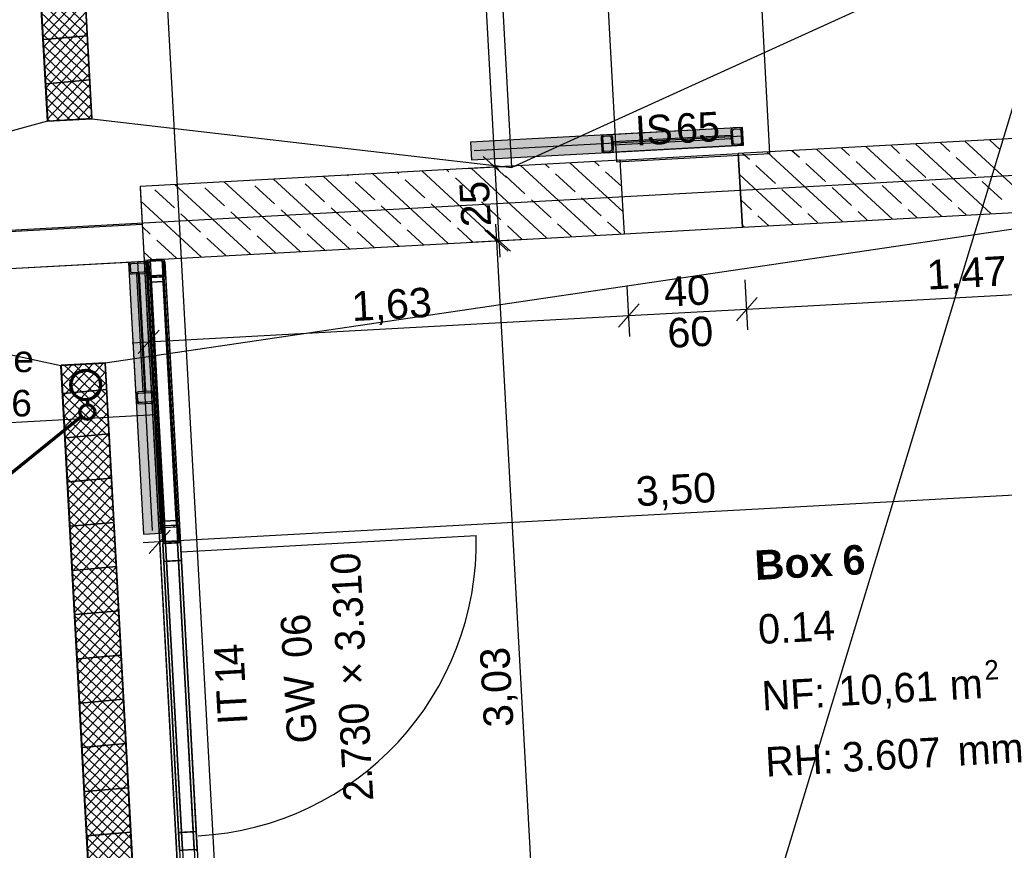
# Model space of a CAD drawing. Extents: x -181 to 1388, y 138 to 979.
# Tile 47 of 82: x 672 to 738, y 466 to 523. Entities that reach past the tile are written whole.
import ezdxf
from ezdxf.lldxf.tags import DXFTag

# ---------------------------------------------------------------- set-up
doc = ezdxf.new("R2010")
doc.units = 0
doc.layers.get('0').update_dxf_attribs({"lineweight": 25})
for name, color, linetype, lineweight, true_color in [('01AFU Allgemein Bemaßung', 7, 'Continuous', 25, 0x848484), ('20 Bodenaufbau - Gefällelinien', 7, 'Continuous', 25, 0x848484), ('20 Dach Stb-Decke', 7, 'Continuous', 25, 0x848484), ('20 Gitter Laufgänge', 7, 'Continuous', 25, 0x848484), ('20 Gitterwände', 7, 'Continuous', 25, 0x848484), ('20 Gitterwände - Beschriftung', 7, 'Continuous', 25, 0x848484), ('20 Innenwände', 7, 'Continuous', 25, 0x848484), ('20 Platzbedarf Schieber', 7, 'Continuous', 25, 0x848484), ('20 Räume Innen', 7, 'Continuous', 25, 0x848484), ('20 Schieber', 7, 'Continuous', 25, 0x848484), ('20 Türen Gitterwände - NR', 7, 'Continuous', 25, 0x848484), ('70 Bodenabläufe+Rinnen', 7, 'Continuous', 25, 0x848484), ('A-0', 7, 'Continuous', 25, 0x848484), ('S_Einrichtung', 7, 'Continuous', 35, 0x9dff9d), ('S_Schmutzwasser', 5, 'Continuous', 70, 0x0000ff)]:
    doc.layers.add(name, color=color, linetype=linetype, lineweight=lineweight, true_color=true_color)
doc.layers.add('02 Raster Gebäude', color=7, linetype='Continuous', lineweight=25)
doc.layers.add('X_Text', color=7, linetype='Continuous', lineweight=25)
doc.styles.get("Standard").update_dxf_attribs({"font": 'arial.ttf'})
tags = doc.linetypes.add('Raster', pattern=[0.2, 0.1, -0.05, 0, -0.05]).pattern_tags.tags
tags[10:11] = [DXFTag(74, 4), DXFTag(75, 0), DXFTag(340, '0'), DXFTag(46, 1.0), DXFTag(50, 0.0), DXFTag(44, 0.0), DXFTag(45, 0.0)]
tags[8:9] = [DXFTag(74, 4), DXFTag(75, 0), DXFTag(340, '0'), DXFTag(46, 1.0), DXFTag(50, 0.0), DXFTag(44, 0.0), DXFTag(45, 0.0)]
tags[6:7] = [DXFTag(74, 4), DXFTag(75, 0), DXFTag(340, '0'), DXFTag(46, 1.0), DXFTag(50, 0.0), DXFTag(44, 0.0), DXFTag(45, 0.0)]
tags[4:5] = [DXFTag(74, 4), DXFTag(75, 0), DXFTag(340, '0'), DXFTag(46, 1.0), DXFTag(50, 0.0), DXFTag(44, 0.0), DXFTag(45, 0.0)]
tags = doc.linetypes.add('Strichlinie', pattern=[0.75, 0.5, -0.25]).pattern_tags.tags
tags[6:7] = [DXFTag(74, 4), DXFTag(75, 0), DXFTag(340, '0'), DXFTag(46, 1.0), DXFTag(50, 0.0), DXFTag(44, 0.0), DXFTag(45, 0.0)]
tags[4:5] = [DXFTag(74, 4), DXFTag(75, 0), DXFTag(340, '0'), DXFTag(46, 1.0), DXFTag(50, 0.0), DXFTag(44, 0.0), DXFTag(45, 0.0)]
tags = doc.linetypes.add('Strichlinie eng', pattern=[0.115, 0.075, -0.04]).pattern_tags.tags
tags[6:7] = [DXFTag(74, 4), DXFTag(75, 0), DXFTag(340, '0'), DXFTag(46, 1.0), DXFTag(50, 0.0), DXFTag(44, 0.0), DXFTag(45, 0.0)]
tags[4:5] = [DXFTag(74, 4), DXFTag(75, 0), DXFTag(340, '0'), DXFTag(46, 1.0), DXFTag(50, 0.0), DXFTag(44, 0.0), DXFTag(45, 0.0)]
tags = doc.linetypes.add('Strichpunktx2', pattern=[2, 1, -0.5, 0, -0.5]).pattern_tags.tags
tags[10:11] = [DXFTag(74, 4), DXFTag(75, 0), DXFTag(340, '0'), DXFTag(46, 1.0), DXFTag(50, 0.0), DXFTag(44, 0.0), DXFTag(45, 0.0)]
tags[8:9] = [DXFTag(74, 4), DXFTag(75, 0), DXFTag(340, '0'), DXFTag(46, 1.0), DXFTag(50, 0.0), DXFTag(44, 0.0), DXFTag(45, 0.0)]
tags[6:7] = [DXFTag(74, 4), DXFTag(75, 0), DXFTag(340, '0'), DXFTag(46, 1.0), DXFTag(50, 0.0), DXFTag(44, 0.0), DXFTag(45, 0.0)]
tags[4:5] = [DXFTag(74, 4), DXFTag(75, 0), DXFTag(340, '0'), DXFTag(46, 1.0), DXFTag(50, 0.0), DXFTag(44, 0.0), DXFTag(45, 0.0)]
tags = doc.linetypes.add('Öffnungslinie Tür Fenster', pattern=[0.115, 0.075, -0.04]).pattern_tags.tags
tags[6:7] = [DXFTag(74, 4), DXFTag(75, 0), DXFTag(340, '0'), DXFTag(46, 1.0), DXFTag(50, 0.0), DXFTag(44, 0.0), DXFTag(45, 0.0)]
tags[4:5] = [DXFTag(74, 4), DXFTag(75, 0), DXFTag(340, '0'), DXFTag(46, 1.0), DXFTag(50, 0.0), DXFTag(44, 0.0), DXFTag(45, 0.0)]

# ---------------------------------------------------------------- blocks, each defined once
blk = doc.blocks.new('Referenz-A07F5V09WF')
at = {"layer": '01AFU Allgemein Bemaßung', "lineweight": -2}
for p, q in [((701.606, 550.547), (703.683, 512.609)), ((701.686, 512.5), (705.087, 512.686)), ((704.473, 511.901), (702.893, 513.317)), ((703.683, 512.609), (703.956, 507.617)), ((703.741, 508.732), (703.803, 507.609)), ((704.593, 506.901), (703.013, 508.317)), ((703.166, 508.325), (704.746, 506.909)), ((701.959, 507.507), (705.36, 507.694)), ((702.399, 507.532), (705.8, 507.718)), ((703.803, 507.609), (707.114, 447.099)), ((703.956, 507.617), (704.017, 506.493)), ((720.824, 501.568), (720.638, 504.969)), ((712.836, 501.13), (712.65, 504.531)), ((720.747, 502.972), (750.144, 504.581)), ((713.467, 503.324), (712.051, 501.745)), ((721.455, 503.762), (720.039, 502.182)), ((680.324, 499.351), (680.138, 502.752)), ((712.759, 502.534), (720.747, 502.972)), ((680.247, 500.755), (712.759, 502.534)), ((680.955, 501.545), (679.539, 499.965)), ((679.124, 500.693), (680.247, 500.755)), ((750.887, 491.027), (680.99, 487.199)), ((680.881, 489.196), (681.067, 485.795)), ((681.698, 487.989), (680.282, 486.409)), ((680.99, 487.199), (679.867, 487.137))]:
    blk.add_line(p, q, dxfattribs=at)
at = {"layer": '02 Raster Gebäude', "linetype": 'Raster', "lineweight": -2, "ltscale": 56.250004}
for p, q in [((658.772, 938.924), (695.782, 262.802)), ((663.574, 268.626), (810.754, 754.038)), ((1014.353, 527.111), (315.386, 488.85))]:
    blk.add_line(p, q, dxfattribs=at)
at = {"layer": '20 Bodenaufbau - Gefällelinien', "lineweight": -2}
for p, q in [((704.826, 512.572), (702.752, 550.456)), ((673.394, 515.71), (671.754, 545.666)), ((674.75, 545.83), (676.39, 515.874)), ((676.39, 515.874), (673.394, 515.71)), ((679.817, 508.699), (639.876, 506.511)), ((674.3, 499.158), (677.296, 499.322)), ((677.296, 499.322), (680.029, 449.396)), ((677.033, 449.232), (674.3, 499.158))]:
    blk.add_line(p, q, dxfattribs=at)
at = {"layer": '20 Bodenaufbau - Gefällelinien', "linetype": 'Öffnungslinie Tür Fenster', "lineweight": -2, "ltscale": 56.250004}
for p, q in [((749.573, 532.928), (704.826, 512.572)), ((673.394, 515.71), (639.876, 506.511)), ((676.39, 515.874), (704.826, 512.572)), ((749.848, 510.031), (677.296, 499.322)), ((639.876, 506.511), (674.3, 499.158))]:
    blk.add_line(p, q, dxfattribs=at)
at = {"layer": '20 Dach Stb-Decke', "linetype": 'Öffnungslinie Tür Fenster', "lineweight": -2, "ltscale": 56.250004}
for p, q in [((679.956, 506.203), (640.016, 504.016)), ((686.734, 382.388), (679.956, 506.203))]:
    blk.add_line(p, q, dxfattribs=at)
at = {"layer": '20 Gitter Laufgänge', "linetype": 'Strichlinie', "lineweight": -2, "ltscale": 56.250004}
for p, q in [((722.314, 513.53), (720.237, 551.473)), ((709.852, 550.905), (711.929, 512.961)), ((711.929, 512.961), (722.314, 513.53)), ((680.153, 506.213), (639.964, 504.013)), ((680.722, 495.829), (680.153, 506.213)), ((640.532, 493.629), (680.722, 495.829))]:
    blk.add_line(p, q, dxfattribs=at)
at = {"layer": '20 Gitterwände', "linetype": 'Strichlinie eng', "lineweight": -2, "ltscale": 56.250004}
for p, q in [((680.175, 506.215), (680.154, 506.113)), ((680.154, 506.113), (681.198, 487.079)), ((680.245, 506.292), (680.175, 506.215)), ((680.343, 506.324), (680.245, 506.292)), ((681.142, 506.368), (680.343, 506.324)), ((680.343, 506.324), (681.398, 487.09)), ((681.142, 506.368), (682.197, 487.134)), ((681.243, 506.347), (681.142, 506.368)), ((681.32, 506.278), (681.243, 506.347)), ((681.352, 506.179), (681.32, 506.278)), ((681.352, 506.179), (682.396, 487.145)), ((681.198, 487.079), (682.403, 465.112)), ((681.398, 487.09), (682.602, 465.123)), ((682.197, 487.134), (683.401, 465.167)), ((682.396, 487.145), (683.601, 465.178))]:
    blk.add_line(p, q, dxfattribs=at)
at = {"layer": '20 Gitterwände', "lineweight": -2}
for p, q in [((680.175, 506.215), (680.154, 506.113)), ((680.154, 506.113), (680.198, 505.315)), ((680.175, 506.215), (680.245, 506.292)), ((680.245, 506.292), (680.343, 506.324)), ((680.265, 506.17), (680.254, 506.119)), ((680.254, 506.119), (680.298, 505.32)), ((680.265, 506.17), (680.299, 506.208)), ((680.299, 506.208), (680.348, 506.224)), ((680.343, 506.324), (681.142, 506.368)), ((681.147, 506.268), (680.348, 506.224)), ((680.348, 506.224), (681.147, 506.268)), ((680.348, 506.224), (680.348, 506.224)), ((680.348, 506.224), (680.348, 506.224)), ((681.142, 506.368), (681.243, 506.347)), ((681.147, 506.268), (681.147, 506.268)), ((681.148, 506.268), (681.147, 506.268)), ((681.147, 506.268), (681.198, 506.257)), ((681.198, 506.257), (681.236, 506.223)), ((681.253, 506.174), (681.236, 506.223)), ((681.243, 506.347), (681.32, 506.278)), ((681.296, 505.375), (681.253, 506.174)), ((681.36, 506.05), (681.265, 505.947)), ((681.352, 506.179), (681.32, 506.278)), ((681.396, 505.38), (681.352, 506.179)), ((680.298, 505.32), (680.314, 505.271)), ((681.388, 505.343), (681.237, 505.18)), ((681.251, 505.286), (681.286, 505.324)), ((681.286, 505.324), (681.296, 505.375)), ((681.375, 505.279), (681.396, 505.38)), ((680.198, 505.315), (680.23, 505.216)), ((680.236, 505.116), (680.209, 505.115)), ((681.132, 488.277), (680.209, 505.115)), ((680.23, 505.216), (680.307, 505.147)), ((680.309, 505.12), (680.236, 505.116)), ((680.307, 505.147), (680.409, 505.126)), ((681.307, 505.175), (680.309, 505.12)), ((680.409, 505.126), (680.309, 505.12)), ((680.309, 505.12), (680.326, 504.801)), ((680.314, 505.271), (680.353, 505.236)), ((680.326, 504.801), (681.325, 504.856)), ((680.426, 504.806), (680.326, 504.801)), ((680.326, 504.801), (681.215, 488.602)), ((680.353, 505.236), (680.403, 505.226)), ((680.403, 505.226), (681.202, 505.27)), ((680.409, 505.126), (681.207, 505.17)), ((681.332, 488.288), (680.409, 505.126)), ((681.225, 504.85), (680.426, 504.806)), ((681.315, 488.608), (680.426, 504.806)), ((680.426, 504.806), (681.315, 488.608)), ((680.61, 505.237), (680.513, 505.132)), ((681.202, 505.27), (681.251, 505.286)), ((681.207, 505.17), (681.306, 505.202)), ((681.307, 505.175), (681.207, 505.17)), ((682.131, 488.332), (681.207, 505.17)), ((681.325, 504.856), (681.225, 504.85)), ((681.225, 504.85), (682.113, 488.652)), ((682.113, 488.652), (681.225, 504.85)), ((681.306, 505.202), (681.375, 505.279)), ((681.38, 505.179), (681.307, 505.175)), ((681.325, 504.856), (681.307, 505.175)), ((682.213, 488.657), (681.325, 504.856)), ((681.407, 505.181), (681.38, 505.179)), ((682.331, 488.343), (681.407, 505.181)), ((682.213, 488.657), (681.215, 488.602)), ((682.113, 488.652), (682.213, 488.657)), ((682.231, 488.338), (682.213, 488.657)), ((681.132, 488.277), (681.159, 488.279)), ((681.165, 488.179), (681.143, 488.078)), ((681.143, 488.078), (681.187, 487.279)), ((681.293, 488.276), (681.153, 488.124)), ((681.159, 488.279), (681.232, 488.283)), ((681.165, 488.179), (681.234, 488.256)), ((681.215, 488.602), (681.315, 488.608)), ((681.215, 488.602), (681.232, 488.283)), ((681.232, 488.283), (682.231, 488.338)), ((681.232, 488.283), (681.332, 488.288)), ((681.234, 488.256), (681.332, 488.288)), ((681.254, 488.134), (681.243, 488.083)), ((681.243, 488.083), (681.287, 487.284)), ((681.254, 488.134), (681.288, 488.172)), ((681.288, 488.172), (681.338, 488.188)), ((681.315, 488.608), (682.113, 488.652)), ((681.332, 488.288), (682.131, 488.332)), ((681.338, 488.188), (682.136, 488.232)), ((682.02, 488.326), (681.922, 488.221)), ((682.131, 488.332), (682.231, 488.338)), ((682.131, 488.332), (682.232, 488.311)), ((682.136, 488.232), (682.187, 488.222)), ((682.187, 488.222), (682.226, 488.187)), ((682.242, 488.138), (682.226, 488.187)), ((682.231, 488.338), (682.304, 488.342)), ((682.232, 488.311), (682.309, 488.242)), ((682.285, 487.339), (682.242, 488.138)), ((682.304, 488.342), (682.331, 488.343)), ((682.342, 488.143), (682.309, 488.242)), ((682.385, 487.345), (682.342, 488.143)), ((681.274, 487.517), (681.18, 487.415)), ((682.275, 487.288), (682.285, 487.339)), ((682.364, 487.243), (682.385, 487.345)), ((681.187, 487.279), (681.219, 487.18)), ((682.396, 487.145), (681.198, 487.079)), ((681.225, 487.081), (681.198, 487.079)), ((682.337, 466.31), (681.198, 487.079)), ((681.198, 487.079), (681.264, 485.881)), ((681.219, 487.18), (681.296, 487.111)), ((681.298, 487.085), (681.225, 487.081)), ((681.287, 487.284), (681.303, 487.235)), ((681.296, 487.111), (681.398, 487.09)), ((681.398, 487.09), (681.298, 487.085)), ((681.303, 487.235), (681.342, 487.201)), ((681.342, 487.201), (681.392, 487.19)), ((681.392, 487.19), (682.191, 487.234)), ((681.398, 487.09), (682.197, 487.134)), ((682.537, 466.321), (681.398, 487.09)), ((682.191, 487.234), (682.24, 487.25)), ((682.197, 487.134), (682.295, 487.166)), ((682.296, 487.139), (682.197, 487.134)), ((683.336, 466.365), (682.197, 487.134)), ((682.24, 487.25), (682.275, 487.288)), ((682.295, 487.166), (682.364, 487.243)), ((682.37, 487.143), (682.296, 487.139)), ((682.396, 487.145), (682.37, 487.143)), ((683.535, 466.376), (682.396, 487.145)), ((682.462, 485.947), (682.396, 487.145)), ((681.264, 485.881), (682.462, 485.947)), ((681.463, 485.892), (681.264, 485.881)), ((681.264, 485.881), (682.271, 467.509)), ((682.262, 485.936), (681.463, 485.892)), ((682.471, 467.519), (681.463, 485.892)), ((681.463, 485.892), (682.471, 467.519)), ((682.462, 485.947), (682.262, 485.936)), ((682.262, 485.936), (683.27, 467.563)), ((683.27, 467.563), (682.262, 485.936)), ((683.47, 467.574), (682.462, 485.947)), ((683.47, 467.574), (682.271, 467.509)), ((682.271, 467.509), (682.471, 467.519)), ((682.271, 467.509), (682.337, 466.31)), ((682.471, 467.519), (683.27, 467.563)), ((683.27, 467.563), (683.47, 467.574)), ((683.535, 466.376), (683.47, 467.574)), ((682.337, 466.31), (683.535, 466.376)), ((682.337, 466.31), (682.364, 466.312)), ((682.364, 466.312), (682.437, 466.316)), ((682.437, 466.316), (682.537, 466.321)), ((682.438, 466.289), (682.537, 466.321)), ((682.537, 466.321), (683.336, 466.365)), ((683.336, 466.365), (683.435, 466.371)), ((683.336, 466.365), (683.437, 466.344)), ((683.435, 466.371), (683.508, 466.375)), ((683.437, 466.344), (683.514, 466.275)), ((683.508, 466.375), (683.535, 466.376))]:
    blk.add_line(p, q, dxfattribs=at)
at = {"layer": '20 Gitterwände', "linetype": 'Strichlinie', "lineweight": -2, "ltscale": 56.250004}
blk.add_line((682.447, 486.535), (702.417, 487.628), dxfattribs=at)
blk.add_ellipse((682.537, 487.15), major_axis=(1.06, -19.857), ratio=1, start_param=0, end_param=1.541506, dxfattribs=at)
at = {"layer": '20 Innenwände', "lineweight": -2}
for p, q in [((761.72, 515.786), (720.17, 513.512)), ((731.092, 513.517), (730.486, 514.076)), ((737.283, 509.441), (732.157, 514.168)), ((734.484, 513.654), (733.828, 514.259)), ((740.625, 509.624), (735.499, 514.351)), ((737.875, 513.792), (737.17, 514.442)), ((712.182, 513.074), (720.17, 513.512)), ((720.443, 508.519), (720.17, 513.512)), ((720.918, 513.104), (720.46, 513.528)), ((727.257, 508.892), (722.131, 513.619)), ((724.31, 513.242), (723.802, 513.71)), ((730.599, 509.075), (725.473, 513.802)), ((727.701, 513.379), (727.144, 513.893)), ((733.941, 509.258), (728.815, 513.985)), ((712.182, 513.074), (679.67, 511.295)), ((710.547, 507.977), (705.421, 512.704)), ((707.353, 512.555), (707.092, 512.796)), ((712.375, 509.557), (708.763, 512.887)), ((710.744, 512.692), (710.434, 512.979)), ((712.186, 512.995), (712.105, 513.07)), ((712.455, 508.082), (712.182, 513.074)), ((722.683, 511.478), (721.36, 512.698)), ((726.074, 511.615), (724.751, 512.835)), ((729.466, 511.752), (728.142, 512.973)), ((732.857, 511.89), (731.534, 513.11)), ((736.248, 512.027), (734.925, 513.248)), ((693.788, 512.005), (693.724, 512.064)), ((700.521, 507.429), (695.395, 512.155)), ((697.179, 512.142), (697.066, 512.247)), ((703.863, 507.612), (698.737, 512.338)), ((700.57, 512.28), (700.408, 512.43)), ((707.205, 507.794), (702.079, 512.521)), ((703.962, 512.417), (703.75, 512.613)), ((705.726, 510.79), (704.403, 512.01)), ((709.118, 510.928), (707.794, 512.148)), ((712.281, 511.276), (711.186, 512.285)), ((723.915, 508.709), (720.248, 512.09)), ((687.153, 506.697), (682.026, 511.424)), ((690.495, 506.88), (685.368, 511.607)), ((688.77, 510.103), (687.446, 511.323)), ((693.837, 507.063), (688.711, 511.79)), ((690.397, 511.867), (690.382, 511.881)), ((692.161, 510.24), (690.838, 511.461)), ((697.179, 507.246), (692.053, 511.973)), ((695.552, 510.378), (694.229, 511.598)), ((698.944, 510.515), (697.62, 511.735)), ((702.335, 510.653), (701.012, 511.873)), ((731.23, 510.126), (729.907, 511.346)), ((734.621, 510.263), (733.298, 511.483)), ((738.013, 510.4), (736.689, 511.621)), ((679.67, 511.295), (679.944, 506.302)), ((681.987, 509.828), (680.664, 511.048)), ((685.378, 509.965), (684.055, 511.186)), ((724.447, 509.851), (723.124, 511.071)), ((727.839, 509.988), (726.515, 511.208)), ((683.811, 506.514), (679.726, 510.281)), ((700.708, 508.888), (699.385, 510.109)), ((704.099, 509.026), (702.776, 510.246)), ((707.491, 509.163), (706.167, 510.383)), ((710.882, 509.301), (709.559, 510.521)), ((721.056, 509.713), (720.342, 510.371)), ((720.443, 508.519), (749.841, 510.128)), ((683.751, 508.201), (682.428, 509.421)), ((687.143, 508.338), (685.819, 509.559)), ((690.534, 508.476), (689.211, 509.696)), ((693.925, 508.613), (692.602, 509.834)), ((697.317, 508.751), (695.993, 509.971)), ((725.586, 508.801), (724.888, 509.444)), ((728.928, 508.984), (728.28, 509.581)), ((732.27, 509.167), (731.671, 509.719)), ((735.612, 509.349), (735.062, 509.856)), ((708.876, 507.886), (707.932, 508.757)), ((712.218, 508.069), (711.323, 508.894)), ((722.244, 508.618), (721.497, 509.306)), ((680.36, 508.064), (679.82, 508.562)), ((679.944, 506.302), (712.455, 508.082)), ((692.166, 506.971), (690.975, 508.069)), ((695.508, 507.154), (694.366, 508.207)), ((698.85, 507.337), (697.758, 508.344)), ((702.192, 507.52), (701.149, 508.482)), ((705.534, 507.703), (704.54, 508.619)), ((712.455, 508.082), (720.443, 508.519)), ((720.573, 508.526), (720.436, 508.652)), ((682.124, 506.437), (680.801, 507.657)), ((685.482, 506.605), (684.192, 507.794)), ((688.824, 506.788), (687.584, 507.932)), ((680.469, 506.331), (679.914, 506.843))]:
    blk.add_line(p, q, dxfattribs=at)
at = {"layer": '20 Innenwände', "linetype": 'Öffnungslinie Tür Fenster', "lineweight": -2, "ltscale": 56.250004}
blk.add_line((679.676, 511.195), (690.175, 319.575), dxfattribs=at)
at = {"layer": '20 Platzbedarf Schieber', "linetype": 'Strichlinie eng', "lineweight": -2, "ltscale": 56.250004}
for p, q in [((720.451, 515.287), (702.042, 514.279)), ((720.517, 514.088), (720.451, 515.287)), ((702.042, 514.279), (702.108, 513.081)), ((702.108, 513.081), (720.517, 514.088)), ((680.082, 506.209), (678.884, 506.144)), ((678.884, 506.144), (679.891, 487.735)), ((681.09, 487.801), (680.082, 506.209)), ((679.891, 487.735), (681.09, 487.801))]:
    blk.add_line(p, q, dxfattribs=at)
at = {"layer": '20 Platzbedarf Schieber', "lineweight": -2}
for points in [[(720.451, 514.085), (702.108, 514.283), (720.451, 515.287)], [(720.451, 514.085), (720.451, 515.287), (720.517, 514.088)], [(702.108, 513.081), (702.042, 514.279), (702.108, 514.283)], [(702.108, 513.081), (702.108, 514.283), (720.451, 514.085)], [(679.891, 487.735), (678.884, 506.144), (679.891, 506.199)], [(680.082, 487.746), (679.891, 506.199), (680.082, 506.209)], [(679.891, 487.735), (679.891, 506.199), (680.082, 487.746)], [(680.082, 487.746), (680.082, 506.209), (681.09, 487.801)]]:
    blk.add_solid(points, dxfattribs=at)
at = {"layer": '20 Schieber', "linetype": 'Strichpunktx2', "lineweight": -2, "ltscale": 56.250004}
for p, q in [((720.484, 514.688), (702.282, 513.692)), ((720.084, 514.666), (711.397, 514.19)), ((679.483, 506.177), (680.479, 487.975)), ((679.505, 505.777), (679.98, 497.09))]:
    blk.add_line(p, q, dxfattribs=at)
at = {"layer": '20 Schieber', "lineweight": -2}
for p, q in [((720.451, 515.287), (710.965, 514.768)), ((710.965, 514.768), (711.031, 513.57)), ((711.464, 514.795), (711.065, 514.773)), ((711.47, 514.695), (711.071, 514.673)), ((719.663, 515.044), (719.707, 514.245)), ((719.763, 515.049), (719.807, 514.25)), ((720.251, 515.276), (719.852, 515.254)), ((720.257, 515.176), (719.857, 515.154)), ((720.406, 514.283), (720.362, 515.082)), ((720.517, 514.089), (720.451, 515.287)), ((720.506, 514.288), (720.462, 515.087)), ((710.876, 514.563), (710.92, 513.764)), ((710.976, 514.568), (711.02, 513.769)), ((720.517, 514.089), (711.031, 513.57)), ((711.619, 513.802), (711.575, 514.601)), ((711.719, 513.807), (711.675, 514.606)), ((719.912, 514.156), (720.311, 514.178)), ((719.918, 514.056), (720.317, 514.078)), ((711.125, 513.675), (711.525, 513.697)), ((711.131, 513.575), (711.53, 513.597)), ((680.082, 506.209), (678.884, 506.144)), ((678.884, 506.144), (679.403, 496.658)), ((679.882, 506.198), (679.083, 506.155)), ((679.888, 506.099), (679.089, 506.055)), ((680.015, 505.605), (679.993, 506.004)), ((680.082, 506.209), (680.601, 496.723)), ((680.115, 505.61), (680.093, 506.01)), ((678.895, 505.944), (678.917, 505.545)), ((678.995, 505.95), (679.016, 505.55)), ((679.122, 505.456), (679.92, 505.5)), ((679.127, 505.356), (679.926, 505.4)), ((680.363, 497.412), (679.564, 497.368)), ((679.376, 497.157), (679.397, 496.758)), ((679.403, 496.658), (680.601, 496.723)), ((679.475, 497.163), (679.497, 496.763)), ((680.369, 497.312), (679.57, 497.268)), ((679.603, 496.669), (680.401, 496.713)), ((680.496, 496.818), (680.474, 497.217)), ((680.596, 496.823), (680.574, 497.223)), ((679.608, 496.569), (680.407, 496.613))]:
    blk.add_line(p, q, dxfattribs=at)
at = {"layer": '20 Schieber', "linetype": 'ByBlock', "lineweight": -2, "ltscale": 56.250004}
for p, q in [((711.464, 514.795), (711.464, 514.795)), ((711.47, 514.695), (711.47, 514.695)), ((720.251, 515.276), (720.251, 515.276)), ((720.257, 515.176), (720.257, 515.176)), ((678.895, 505.944), (678.895, 505.944)), ((678.995, 505.95), (678.995, 505.95)), ((679.376, 497.157), (679.376, 497.157)), ((679.475, 497.163), (679.475, 497.163))]:
    blk.add_line(p, q, dxfattribs=at)
at = {"layer": '20 Schieber', "linetype": 'Strichlinie eng', "lineweight": -2, "ltscale": 56.250004}
for p, q in [((719.68, 514.744), (711.692, 514.307)), ((719.69, 514.544), (719.68, 514.744)), ((711.692, 514.307), (711.702, 514.107)), ((711.702, 514.107), (719.69, 514.544)), ((679.626, 505.383), (679.427, 505.372)), ((679.427, 505.372), (679.864, 497.384)), ((680.064, 497.395), (679.626, 505.383)), ((679.864, 497.384), (680.064, 497.395))]:
    blk.add_line(p, q, dxfattribs=at)
at = {"layer": '20 Schieber', "lineweight": -2}
for centre, major_axis in [((711.076, 514.574), (-0.011, 0.2)), ((711.076, 514.574), (-0.0055, 0.0999)), ((711.475, 514.595), (0.2, 0.011)), ((711.475, 514.595), (0.0999, 0.0055)), ((719.863, 515.054), (-0.011, 0.2)), ((719.863, 515.054), (-0.0055, 0.0999)), ((720.262, 515.076), (0.2, 0.011)), ((720.262, 515.076), (0.0999, 0.0055)), ((719.907, 514.256), (-0.2, -0.011)), ((719.907, 514.256), (-0.0999, -0.0055)), ((720.306, 514.278), (0.0055, -0.0999)), ((720.306, 514.278), (0.011, -0.2)), ((711.12, 513.775), (-0.2, -0.011)), ((711.12, 513.775), (-0.0999, -0.0055)), ((711.519, 513.797), (0.0055, -0.0999)), ((711.519, 513.797), (0.011, -0.2)), ((679.094, 505.955), (-0.011, 0.2)), ((679.094, 505.955), (-0.0055, 0.0999)), ((679.893, 505.999), (0.2, 0.011)), ((679.893, 505.999), (0.0999, 0.0055)), ((679.116, 505.556), (-0.2, -0.011)), ((679.116, 505.556), (-0.0999, -0.0055)), ((679.915, 505.599), (0.0055, -0.0999)), ((679.915, 505.599), (0.011, -0.2)), ((679.575, 497.168), (-0.011, 0.2)), ((680.374, 497.212), (0.2, 0.011)), ((679.597, 496.769), (-0.2, -0.011)), ((679.575, 497.168), (-0.0055, 0.0999)), ((679.597, 496.769), (-0.0999, -0.0055)), ((680.374, 497.212), (0.0999, 0.0055)), ((680.396, 496.813), (0.0055, -0.0999)), ((680.396, 496.813), (0.011, -0.2))]:
    blk.add_ellipse(centre, major_axis=major_axis, ratio=1, start_param=0, end_param=1.570796, dxfattribs=at)
at = {"layer": '70 Bodenabläufe+Rinnen', "lineweight": -2}
for p, q in [((673.394, 515.71), (671.754, 545.666)), ((674.75, 545.83), (676.39, 515.874)), ((676.041, 522.248), (672.877, 525.166)), ((675.88, 525.185), (673.044, 522.109)), ((676.08, 521.532), (672.916, 524.449)), ((675.918, 524.489), (673.082, 521.413)), ((676.119, 520.815), (672.955, 523.733)), ((675.956, 523.793), (673.12, 520.717)), ((676.158, 520.099), (672.994, 523.017)), ((675.994, 523.096), (673.158, 520.02)), ((676.198, 519.383), (673.033, 522.301)), ((676.032, 522.4), (673.196, 519.324)), ((676.237, 518.667), (673.073, 521.584)), ((676.071, 521.704), (673.234, 518.628)), ((676.276, 517.95), (673.112, 520.868)), ((676.109, 521.007), (673.273, 517.932)), ((676.315, 517.234), (673.151, 520.152)), ((676.147, 520.311), (673.311, 517.235)), ((676.354, 516.518), (673.19, 519.436)), ((676.185, 519.615), (673.349, 516.539)), ((676.319, 515.87), (673.229, 518.719)), ((676.223, 518.919), (673.387, 515.843)), ((675.623, 515.832), (673.269, 518.003)), ((676.261, 518.222), (673.974, 515.742)), ((676.299, 517.526), (674.69, 515.781)), ((674.926, 515.794), (673.308, 517.287)), ((676.337, 516.83), (675.407, 515.821)), ((674.23, 515.756), (673.347, 516.57)), ((676.375, 516.134), (676.123, 515.86)), ((673.534, 515.718), (673.386, 515.854)), ((676.39, 515.874), (673.394, 515.71)), ((674.3, 499.158), (677.296, 499.322)), ((677.296, 499.322), (680.029, 449.396)), ((677.033, 449.232), (674.3, 499.158)), ((674.326, 499.159), (674.302, 499.133)), ((677.491, 495.746), (674.327, 498.664)), ((675.042, 499.198), (674.34, 498.437)), ((675.758, 499.238), (674.378, 497.74)), ((676.475, 499.277), (674.416, 497.044)), ((677.191, 499.316), (674.454, 496.348)), ((677.328, 498.727), (674.492, 495.652)), ((677.452, 496.462), (674.516, 499.17)), ((677.413, 497.178), (675.212, 499.208)), ((677.374, 497.895), (675.909, 499.246)), ((677.335, 498.611), (676.605, 499.284)), ((677.366, 498.031), (674.53, 494.955)), ((677.531, 495.03), (674.366, 497.947)), ((677.404, 497.335), (674.568, 494.259)), ((677.57, 494.313), (674.406, 497.231)), ((677.609, 493.597), (674.445, 496.515)), ((677.443, 496.639), (674.606, 493.563)), ((677.648, 492.881), (674.484, 495.799)), ((677.481, 495.942), (674.645, 492.867)), ((677.688, 492.165), (674.523, 495.082)), ((677.519, 495.246), (674.683, 492.17)), ((677.727, 491.448), (674.563, 494.366)), ((677.557, 494.55), (674.721, 491.474)), ((677.766, 490.732), (674.602, 493.65)), ((677.595, 493.854), (674.759, 490.778)), ((677.805, 490.016), (674.641, 492.933)), ((677.633, 493.157), (674.797, 490.082)), ((677.844, 489.299), (674.68, 492.217)), ((677.671, 492.461), (674.835, 489.385)), ((677.884, 488.583), (674.719, 491.501)), ((677.709, 491.765), (674.873, 488.689)), ((677.923, 487.867), (674.759, 490.785)), ((677.747, 491.069), (674.911, 487.993)), ((677.962, 487.151), (674.798, 490.068)), ((677.786, 490.372), (674.949, 487.297)), ((678.001, 486.434), (674.837, 489.352)), ((677.824, 489.676), (674.988, 486.6)), ((677.862, 488.98), (675.026, 485.904)), ((678.04, 485.718), (674.876, 488.636)), ((677.9, 488.284), (675.064, 485.208)), ((678.08, 485.002), (674.915, 487.92)), ((677.938, 487.587), (675.102, 484.512)), ((678.119, 484.286), (674.955, 487.203)), ((677.976, 486.891), (675.14, 483.815)), ((678.158, 483.569), (674.994, 486.487)), ((678.014, 486.195), (675.178, 483.119)), ((678.197, 482.853), (675.033, 485.771)), ((678.052, 485.499), (675.216, 482.423)), ((678.236, 482.137), (675.072, 485.054)), ((678.091, 484.802), (675.254, 481.727)), ((678.276, 481.421), (675.111, 484.338)), ((678.129, 484.106), (675.292, 481.03)), ((678.315, 480.704), (675.151, 483.622)), ((678.167, 483.41), (675.331, 480.334)), ((678.354, 479.988), (675.19, 482.906)), ((678.205, 482.714), (675.369, 479.638)), ((678.393, 479.272), (675.229, 482.189)), ((678.243, 482.017), (675.407, 478.942)), ((678.432, 478.555), (675.268, 481.473)), ((678.281, 481.321), (675.445, 478.245)), ((678.472, 477.839), (675.307, 480.757)), ((678.511, 477.123), (675.347, 480.041)), ((678.319, 480.625), (675.483, 477.549)), ((678.55, 476.407), (675.386, 479.324)), ((678.357, 479.929), (675.521, 476.853)), ((678.395, 479.232), (675.559, 476.157)), ((678.589, 475.69), (675.425, 478.608)), ((678.434, 478.536), (675.597, 475.46)), ((678.629, 474.974), (675.464, 477.892)), ((678.472, 477.84), (675.636, 474.764)), ((678.668, 474.258), (675.504, 477.175)), ((678.51, 477.144), (675.674, 474.068)), ((678.707, 473.542), (675.543, 476.459)), ((678.548, 476.447), (675.712, 473.372)), ((678.746, 472.825), (675.582, 475.743)), ((678.586, 475.751), (675.75, 472.675)), ((678.785, 472.109), (675.621, 475.027)), ((678.624, 475.055), (675.788, 471.979)), ((678.825, 471.393), (675.66, 474.31)), ((678.662, 474.359), (675.826, 471.283)), ((678.864, 470.676), (675.7, 473.594)), ((678.7, 473.662), (675.864, 470.587)), ((678.903, 469.96), (675.739, 472.878)), ((678.738, 472.966), (675.902, 469.89)), ((678.942, 469.244), (675.778, 472.162)), ((678.777, 472.27), (675.94, 469.194)), ((678.981, 468.528), (675.817, 471.445)), ((678.815, 471.574), (675.979, 468.498)), ((679.021, 467.811), (675.856, 470.729)), ((678.853, 470.877), (676.017, 467.802)), ((679.06, 467.095), (675.896, 470.013)), ((678.891, 470.181), (676.055, 467.105)), ((678.929, 469.485), (676.093, 466.409)), ((679.099, 466.379), (675.935, 469.296)), ((678.967, 468.789), (676.131, 465.713)), ((679.138, 465.663), (675.974, 468.58)), ((679.005, 468.092), (676.169, 465.017)), ((679.177, 464.946), (676.013, 467.864)), ((679.043, 467.396), (676.207, 464.32)), ((679.217, 464.23), (676.052, 467.148)), ((679.081, 466.7), (676.245, 463.624)), ((679.256, 463.514), (676.092, 466.431))]:
    blk.add_line(p, q, dxfattribs=at)
at = {"layer": 'A-0', "linetype": 'Continuous', "lineweight": -2, "ltscale": 312.5}
for p, q in [((671.754, 545.666), (673.394, 515.71)), ((676.39, 515.874), (674.75, 545.83)), ((673.394, 515.71), (676.39, 515.874)), ((761.72, 515.786), (720.17, 513.512)), ((720.451, 515.287), (702.042, 514.279)), ((720.517, 514.088), (720.451, 515.287)), ((702.042, 514.279), (702.108, 513.081)), ((702.108, 513.081), (720.517, 514.088)), ((720.17, 513.512), (720.443, 508.519)), ((712.182, 513.074), (679.67, 511.295)), ((712.455, 508.082), (712.182, 513.074)), ((679.67, 511.295), (679.944, 506.302)), ((720.443, 508.519), (757.001, 510.52)), ((679.944, 506.302), (712.455, 508.082)), ((680.082, 506.209), (678.884, 506.144)), ((678.884, 506.144), (679.891, 487.735)), ((681.09, 487.801), (680.082, 506.209)), ((680.175, 506.215), (680.154, 506.113)), ((680.154, 506.113), (680.198, 505.315)), ((680.245, 506.292), (680.175, 506.215)), ((680.343, 506.324), (680.245, 506.292)), ((680.254, 506.119), (680.265, 506.17)), ((680.298, 505.32), (680.254, 506.119)), ((680.265, 506.17), (680.299, 506.208)), ((680.299, 506.208), (680.348, 506.224)), ((681.142, 506.368), (680.343, 506.324)), ((680.348, 506.224), (681.147, 506.268)), ((681.243, 506.347), (681.142, 506.368)), ((681.147, 506.268), (681.198, 506.257)), ((681.198, 506.257), (681.236, 506.223)), ((681.236, 506.223), (681.253, 506.174)), ((681.32, 506.278), (681.243, 506.347)), ((681.253, 506.174), (681.296, 505.375)), ((681.352, 506.179), (681.32, 506.278)), ((681.396, 505.38), (681.352, 506.179)), ((680.314, 505.271), (680.298, 505.32)), ((681.286, 505.324), (681.251, 505.286)), ((681.296, 505.375), (681.286, 505.324)), ((681.375, 505.279), (681.396, 505.38)), ((680.198, 505.315), (680.23, 505.216)), ((680.23, 505.216), (680.307, 505.147)), ((680.307, 505.147), (680.409, 505.126)), ((680.353, 505.236), (680.314, 505.271)), ((680.403, 505.226), (680.353, 505.236)), ((681.202, 505.27), (680.403, 505.226)), ((680.409, 505.126), (681.207, 505.17)), ((681.251, 505.286), (681.202, 505.27)), ((681.207, 505.17), (681.306, 505.202)), ((681.306, 505.202), (681.375, 505.279)), ((677.296, 499.322), (674.3, 499.158)), ((680.029, 449.396), (677.296, 499.322)), ((674.3, 499.158), (677.033, 449.232)), ((681.165, 488.179), (681.143, 488.078)), ((681.143, 488.078), (681.187, 487.279)), ((681.234, 488.256), (681.165, 488.179)), ((681.332, 488.288), (681.234, 488.256)), ((681.243, 488.083), (681.254, 488.134)), ((681.287, 487.284), (681.243, 488.083)), ((681.254, 488.134), (681.288, 488.172)), ((681.288, 488.172), (681.338, 488.188)), ((682.131, 488.332), (681.332, 488.288)), ((681.338, 488.188), (682.136, 488.232)), ((682.232, 488.311), (682.131, 488.332)), ((682.136, 488.232), (682.187, 488.222)), ((682.187, 488.222), (682.226, 488.187)), ((682.226, 488.187), (682.242, 488.138)), ((682.309, 488.242), (682.232, 488.311)), ((682.242, 488.138), (682.285, 487.339)), ((682.342, 488.143), (682.309, 488.242)), ((682.385, 487.345), (682.342, 488.143)), ((679.891, 487.735), (681.09, 487.801)), ((682.285, 487.339), (682.275, 487.288)), ((682.364, 487.243), (682.385, 487.345)), ((681.187, 487.279), (681.219, 487.18)), ((681.219, 487.18), (681.296, 487.111)), ((681.303, 487.235), (681.287, 487.284)), ((681.296, 487.111), (681.398, 487.09)), ((681.342, 487.201), (681.303, 487.235)), ((681.392, 487.19), (681.342, 487.201)), ((682.191, 487.234), (681.392, 487.19)), ((681.398, 487.09), (682.197, 487.134)), ((682.24, 487.25), (682.191, 487.234)), ((682.197, 487.134), (682.295, 487.166)), ((682.275, 487.288), (682.24, 487.25)), ((682.295, 487.166), (682.364, 487.243)), ((682.537, 466.321), (682.438, 466.289)), ((683.336, 466.365), (682.537, 466.321)), ((683.437, 466.344), (683.336, 466.365)), ((683.514, 466.275), (683.437, 466.344))]:
    blk.add_line(p, q, dxfattribs=at)
at = {"layer": '01AFU Allgemein Bemaßung', "linetype": 'ByBlock', "lineweight": -2, "ltscale": 40.625, "char_height": 2, "attachment_point": 1}
for s, insert, rotation in [('{\\fArial;25}', (701.438, 508.492), 93.1332), ('{\\fArial;1,47}', (732.87, 506.291), 3.1332), ('{\\fArial;40}', (715.088, 505.134), 3.1332), ('{\\fArial;1,63}', (693.928, 504.158), 3.1332), ('{\\fArial;60}', (715.313, 502.34), 3.1332), ('{\\fArial;3,50}', (713.175, 491.616), 3.13505), ('{\\fArial;3,03}', (702.956, 474.591), 93.13246)]:
    blk.add_mtext(s, dxfattribs=dict(at, insert=insert, rotation=rotation))
at = {"layer": '20 Gitterwände - Beschriftung', "lineweight": -2, "char_height": 2, "attachment_point": 1, "rotation": 93.1332}
for s, insert in [('{\\fCentury Gothic;3.310}', (692.909, 479.739)), ('{\\fCentury Gothic;06}', (689.325, 479.295)), ('{\\fCentury Gothic;×}', (693.034, 477.453)), ('{\\fCentury Gothic;GW}', (689.642, 473.501)), ('{\\fCentury Gothic;2.730}', (693.465, 469.572))]:
    blk.add_mtext(s, dxfattribs=dict(at, insert=insert))
at = {"layer": '20 Innenwände', "linetype": 'Continuous', "lineweight": -2, "ltscale": 56.250004, "char_height": 2, "attachment_point": 1, "rotation": 3.1332}
for s, insert in [('{\\fCentury Gothic;IS}', (713.137, 516.054)), ('{\\fCentury Gothic;65}', (715.887, 516.205))]:
    blk.add_mtext(s, dxfattribs=dict(at, insert=insert))
at = {"layer": '20 Räume Innen', "linetype": 'Continuous', "lineweight": -2, "ltscale": 40.625, "attachment_point": 1, "rotation": 3.1332}
for s, insert, char_height in [('{\\fArial|b1|i0;Box}', (721.219, 486.615), 2), ('{\\fArial|b1|i0;6}', (727.163, 486.94), 2), ('{\\fCentury Gothic;0.14}', (721.457, 482.278), 2), ('{\\fCentury Gothic;2}', (736.794, 479.169), 1.32), ('{\\fCentury Gothic;10,61}', (726.91, 478.087), 2), ('{\\fCentury Gothic;m}', (734.428, 478.498), 2), ('{\\fCentury Gothic;NF:}', (721.704, 477.769), 2), ('{\\fCentury Gothic;RH:}', (721.949, 473.29), 2), ('{\\fCentury Gothic;3.607}', (727.145, 473.608), 2), ('{\\fCentury Gothic;mm}', (734.963, 474.036), 2)]:
    blk.add_mtext(s, dxfattribs=dict(at, insert=insert, char_height=char_height))
at = {"layer": '20 Türen Gitterwände - NR', "lineweight": -2, "char_height": 2, "attachment_point": 1, "rotation": 93.1332}
for s, insert in [('{\\fCentury Gothic;4}', (684.727, 478.76)), ('{\\fCentury Gothic;1}', (684.794, 477.537)), ('{\\fCentury Gothic;IT}', (684.945, 474.775))]:
    blk.add_mtext(s, dxfattribs=dict(at, insert=insert))
blk = doc.blocks.new('Polygonsäule-A07F5V1ZWF')
at = {"color": 0, "linetype": 'ByBlock', "lineweight": -2, "ltscale": 0.35}
for p, q in [((671.77, 545.673), (674.766, 545.837)), ((673.41, 515.719), (671.77, 545.673)), ((674.766, 545.837), (676.405, 515.885)), ((676.405, 515.885), (673.41, 515.719))]:
    blk.add_line(p, q, dxfattribs=at)
blk = doc.blocks.new('Schraffur-A07F5V21WF')
at = {"color": 0, "lineweight": -2}
for p, q in [((671.86, 545.218), (674.786, 545.473)), ((672.017, 542.22), (674.95, 542.476)), ((672.175, 539.222), (675.114, 539.479)), ((672.332, 536.224), (675.278, 536.482)), ((672.489, 533.227), (675.442, 533.485)), ((672.646, 530.229), (675.606, 530.488)), ((672.804, 527.231), (675.77, 527.491)), ((672.961, 524.234), (675.934, 524.494)), ((673.118, 521.236), (676.098, 521.497)), ((673.276, 518.238), (676.262, 518.5))]:
    blk.add_line(p, q, dxfattribs=at)
blk = doc.blocks.new('Polygonsäule-A07F5V23WF')
at = {"color": 0, "linetype": 'ByBlock', "lineweight": -2, "ltscale": 0.35}
for p, q in [((674.316, 499.168), (677.311, 499.331)), ((677.311, 499.331), (680.043, 449.409)), ((677.048, 449.244), (674.316, 499.168)), ((680.043, 449.409), (677.048, 449.244))]:
    blk.add_line(p, q, dxfattribs=at)
blk = doc.blocks.new('Schraffur-A07F5V25WF')
at = {"color": 0, "lineweight": -2}
for p, q in [((674.483, 497.264), (677.41, 497.52)), ((674.643, 494.266), (677.574, 494.523)), ((674.803, 491.269), (677.738, 491.526)), ((674.963, 488.271), (677.902, 488.528)), ((675.123, 485.274), (678.066, 485.531)), ((675.284, 482.276), (678.23, 482.534)), ((675.444, 479.279), (678.394, 479.537)), ((675.604, 476.282), (678.558, 476.54)), ((675.764, 473.284), (678.722, 473.543)), ((675.924, 470.287), (678.886, 470.546)), ((676.084, 467.289), (679.05, 467.549)), ((676.244, 464.292), (679.214, 464.552)), ((676.404, 461.294), (679.378, 461.554)), ((676.564, 458.297), (679.543, 458.557)), ((676.724, 455.299), (679.707, 455.56)), ((676.885, 452.302), (679.871, 452.563)), ((677.045, 449.304), (680.035, 449.566))]:
    blk.add_line(p, q, dxfattribs=at)

msp = doc.modelspace()

# ---------------------------------------------------------------- linework, layer by layer
at = {"layer": 'S_Schmutzwasser'}
for p, q in [((676.098, 496.844), (676.098, 496.506)), ((675.708, 495.693), (668.297, 489.752))]:
    msp.add_line(p, q, dxfattribs=at)
for centre, radius in [((675.989, 497.838), 1), ((676.098, 496.006), 0.5)]:
    msp.add_circle(centre, radius, dxfattribs=at)

# ---------------------------------------------------------------- block references
at = {"color": 8, "lineweight": 25, "ltscale": 1250, "true_color": 0x808080}
msp.add_blockref('Referenz-A07F5V09WF', (0, 0), dxfattribs=at)
at = {"layer": 'S_Einrichtung', "ltscale": 0.35}
for name in ['Polygonsäule-A07F5V1ZWF', 'Schraffur-A07F5V21WF', 'Polygonsäule-A07F5V23WF', 'Schraffur-A07F5V25WF']:
    msp.add_blockref(name, (0, 0), dxfattribs=at)

# ---------------------------------------------------------------- texts
at = {"layer": 'X_Text', "ltscale": 0.25, "char_height": 1.8, "attachment_point": 1}
for s, insert in [('{\\fArial;Rinne }', (665.91, 500.51)), ('{\\fArial;Box 6}', (665.91, 497.504))]:
    msp.add_mtext(s, dxfattribs=dict(at, insert=insert))

doc.saveas('drawing.dxf')
